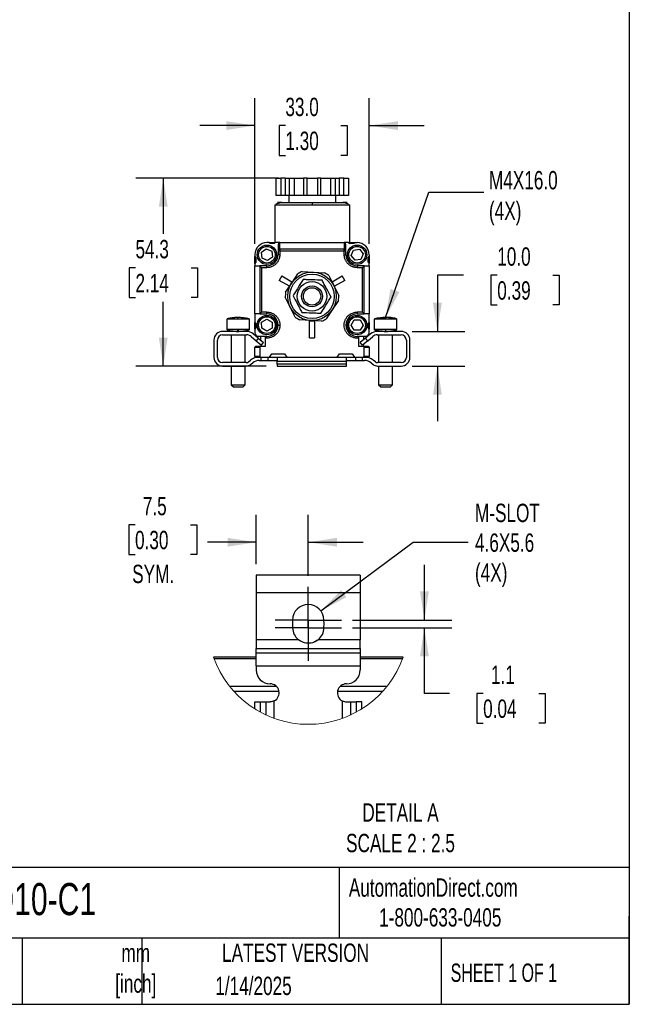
# Model space of a CAD drawing. Header units: millimetres. Extents: x 16 to 683, y 16 to 524.
# Tile 4 of 8: x 507 to 683, y 16 to 300. Entities that reach past the tile are written whole.
import ezdxf

# ---------------------------------------------------------------- set-up
doc = ezdxf.new("R2010")
doc.units = ezdxf.units.MM
doc.header["$LTSCALE"] = 2.5
doc.linetypes.add('CENTERX2', pattern=[20.32, 12.7, -2.54, 2.54, -2.54])
doc.layers.add('CENTER', color=40, linetype='CENTERX2')
doc.layers.add('DIMENSIONS', color=140, linetype='Continuous', lineweight=25)
doc.layers.add('TEXT', color=140, linetype='Continuous', lineweight=25)
doc.styles.add('SLDTEXTSTYLE0', font='TXT', dxfattribs={"width": 0.7})
doc.styles.add('SLDTEXTSTYLE1', font='TXT', dxfattribs={"width": 0.65})
doc.dimstyles.new('SLDDIMSTYLE0', dxfattribs={"dimtxt": 5.39502, "dimasz": 8.255, "dimexe": 0, "dimexo": 0.0625, "dimgap": 1.348755, "dimtad": 0, "dimtih": 1, "dimtoh": 1, "dimrnd": 1e-09, "dimzin": 12, "dimdsep": 46, "dimtxsty": 'SLDTEXTSTYLE0', "dimsah": 1, "dimcen": 0.09, "dimadec": 0, "dimazin": 3, "dimtfac": 1, "dimtofl": 0, "dimtmove": 0, "dimatfit": 3, "dimfxl": 0, "dimfrac": 2, "dimtolj": 1, "dimtzin": 12, "dimarcsym": 0})
doc.dimstyles.new('SLDDIMSTYLE3', dxfattribs={"dimtxt": 5.39502, "dimasz": 8.255, "dimexe": 0, "dimexo": 0.0625, "dimgap": 1.348755, "dimtad": 0, "dimtih": 1, "dimtoh": 1, "dimrnd": 1e-09, "dimzin": 4, "dimdsep": 46, "dimtxsty": 'SLDTEXTSTYLE0', "dimsah": 1, "dimcen": 0.09, "dimadec": 0, "dimazin": 1, "dimtfac": 1, "dimtmove": 0, "dimatfit": 0, "dimfxl": 0, "dimfrac": 2, "dimtolj": 1, "dimtzin": 12, "dimarcsym": 0})
doc.dimstyles.new('SLDDIMSTYLE4', dxfattribs={"dimtxt": 0.18, "dimasz": 8.255, "dimexe": 0, "dimexo": 0.0625, "dimgap": 0, "dimtad": 0, "dimtih": 1, "dimtoh": 1, "dimdec": 0, "dimrnd": 1e-09, "dimzin": 0, "dimdsep": 46, "dimtxsty": 'Standard', "dimsah": 1, "dimcen": 0.09, "dimadec": 0, "dimazin": 0, "dimtfac": 8.255, "dimtdec": 0, "dimtofl": 0, "dimtmove": 0, "dimatfit": 3, "dimfxl": 0, "dimfrac": 2, "dimtolj": 1, "dimtzin": 0, "dimarcsym": 0})
doc.dimstyles.new('SLDDIMSTYLE6', dxfattribs={"dimtxt": 5.39502, "dimasz": 8.255, "dimexe": 0, "dimexo": 0.0625, "dimgap": 1.348755, "dimtad": 0, "dimtih": 1, "dimtoh": 1, "dimlfac": 0.5, "dimrnd": 1e-09, "dimzin": 12, "dimdsep": 46, "dimtxsty": 'SLDTEXTSTYLE0', "dimsah": 1, "dimcen": 0.09, "dimadec": 0, "dimazin": 3, "dimtfac": 1, "dimtmove": 0, "dimatfit": 0, "dimfxl": 0, "dimfrac": 2, "dimtolj": 1, "dimtzin": 12, "dimarcsym": 0})
doc.dimstyles.new('SLDDIMSTYLE7', dxfattribs={"dimtxt": 5.39502, "dimasz": 8.255, "dimexe": 0, "dimexo": 0.0625, "dimgap": 1.348755, "dimtad": 0, "dimtih": 1, "dimtoh": 1, "dimlfac": 0.5, "dimrnd": 1e-09, "dimzin": 12, "dimdsep": 46, "dimtxsty": 'SLDTEXTSTYLE0', "dimsah": 1, "dimcen": 0, "dimadec": 0, "dimazin": 3, "dimtfac": 1, "dimtofl": 0, "dimtmove": 0, "dimatfit": 3, "dimfxl": 0, "dimfrac": 2, "dimtolj": 1, "dimtzin": 12, "dimarcsym": 0})

# ---------------------------------------------------------------- blocks, each defined once
blk = doc.blocks.new('_D_5')
at = {"layer": 'DIMENSIONS'}
for p, q in [((634.81, 226.16), (627.28, 226.16)), ((627.28, 226.16), (627.28, 209.96)), ((644.54, 226.16), (642.73, 226.16)), ((642.73, 226.16), (642.73, 217.58)), ((660.57, 226.16), (662.38, 226.16)), ((662.38, 226.16), (662.38, 217.58)), ((642.73, 217.58), (644.54, 217.58)), ((662.38, 217.58), (660.57, 217.58)), ((620.02, 209.96), (635.22, 209.96)), ((620.02, 199.96), (635.22, 199.96)), ((627.28, 199.96), (627.28, 184.08))]:
    blk.add_line(p, q, dxfattribs=at)
for points in [[(627.28, 209.96), (628.55, 218.21), (626.01, 218.21)], [(627.28, 199.96), (626.01, 191.7), (628.55, 191.7)]]:
    blk.add_solid(points, dxfattribs=at)
at = {"layer": 'DIMENSIONS', "char_height": 5.292, "attachment_point": 1, "style": 'SLDTEXTSTYLE0'}
for s, insert in [('10.0', (644.54, 234.19)), ('0.39', (644.54, 224.4))]:
    blk.add_mtext(s, dxfattribs=dict(at, insert=insert))
blk = doc.blocks.new('_D_6')
at = {"layer": 'DIMENSIONS'}
for p, q in [((574.62, 235.23), (574.62, 277.25)), ((607.62, 235.23), (607.62, 277.25)), ((574.62, 269.31), (558.75, 269.31)), ((583.44, 269.31), (581.63, 269.31)), ((581.63, 269.31), (581.63, 260.73)), ((599.47, 269.31), (601.28, 269.31)), ((601.28, 269.31), (601.28, 260.73)), ((607.62, 269.31), (623.5, 269.31)), ((581.63, 260.73), (583.44, 260.73)), ((601.28, 260.73), (599.47, 260.73))]:
    blk.add_line(p, q, dxfattribs=at)
for points in [[(574.62, 269.31), (566.37, 270.58), (566.37, 268.04)], [(607.62, 269.31), (615.88, 268.04), (615.88, 270.58)]]:
    blk.add_solid(points, dxfattribs=at)
at = {"layer": 'DIMENSIONS', "char_height": 5.292, "attachment_point": 1, "style": 'SLDTEXTSTYLE0'}
for s, insert in [('33.0', (583.44, 277.34)), ('1.30', (583.44, 267.56))]:
    blk.add_mtext(s, dxfattribs=dict(at, insert=insert))
blk = doc.blocks.new('_D_7')
at = {"layer": 'DIMENSIONS'}
for p, q in [((581.41, 254.16), (540.28, 254.16)), ((548.22, 254.16), (548.22, 238.08)), ((540.21, 228.3), (538.39, 228.3)), ((538.39, 228.3), (538.39, 219.72)), ((556.24, 228.3), (558.05, 228.3)), ((558.05, 228.3), (558.05, 219.72)), ((538.39, 219.72), (540.21, 219.72)), ((558.05, 219.72), (556.24, 219.72)), ((548.22, 199.89), (548.22, 218.51)), ((577.92, 199.89), (540.28, 199.89))]:
    blk.add_line(p, q, dxfattribs=at)
for points in [[(548.22, 254.16), (546.95, 245.9), (549.49, 245.9)], [(548.22, 199.89), (549.49, 208.15), (546.95, 208.15)]]:
    blk.add_solid(points, dxfattribs=at)
at = {"layer": 'DIMENSIONS', "char_height": 5.292, "attachment_point": 1, "style": 'SLDTEXTSTYLE0'}
for s, insert in [('54.3', (540.21, 236.33)), ('2.14', (540.21, 226.54))]:
    blk.add_mtext(s, dxfattribs=dict(at, insert=insert))
blk = doc.blocks.new('_D_17')
at = {"layer": 'DIMENSIONS'}
for p, q in [((623.53, 126.7), (623.53, 142.58)), ((602.8, 126.7), (631.47, 126.7)), ((602.8, 124.5), (631.47, 124.5)), ((623.53, 105.55), (623.53, 124.5)), ((630.75, 105.55), (623.53, 105.55)), ((640.47, 105.55), (638.66, 105.55)), ((638.66, 105.55), (638.66, 96.97)), ((656.5, 105.55), (658.32, 105.55)), ((658.32, 105.55), (658.32, 96.97)), ((638.66, 96.97), (640.47, 96.97)), ((658.32, 96.97), (656.5, 96.97))]:
    blk.add_line(p, q, dxfattribs=at)
for points in [[(623.53, 126.7), (624.8, 134.96), (622.26, 134.96)], [(623.53, 124.5), (622.26, 116.25), (624.8, 116.25)]]:
    blk.add_solid(points, dxfattribs=at)
at = {"layer": 'DIMENSIONS', "char_height": 5.292, "attachment_point": 1, "style": 'SLDTEXTSTYLE0'}
for s, insert in [('1.1', (642.72, 113.58)), ('0.04', (640.47, 103.79))]:
    blk.add_mtext(s, dxfattribs=dict(at, insert=insert))
blk = doc.blocks.new('_D_18')
at = {"layer": 'DIMENSIONS'}
for p, q in [((593.65, 129.38), (620.27, 149.14)), ((620.27, 149.14), (636.14, 149.14))]:
    blk.add_line(p, q, dxfattribs=at)
blk.add_solid([(593.65, 129.38), (601.04, 133.29), (599.52, 135.32)], dxfattribs=at)
at = {"layer": 'DIMENSIONS', "char_height": 5.292, "attachment_point": 1, "style": 'SLDTEXTSTYLE0'}
for s, insert in [('M-SLOT', (638.12, 160.25)), ('4.6X5.6', (638.12, 151.67)), ('(4X)', (638.12, 143.1))]:
    blk.add_mtext(s, dxfattribs=dict(at, insert=insert))
blk = doc.blocks.new('_D_19')
at = {"layer": 'DIMENSIONS'}
for p, q in [((575.04, 142.78), (575.04, 157.08)), ((590.04, 139.46), (590.04, 157.08)), ((540.08, 154.19), (538.27, 154.19)), ((538.27, 154.19), (538.27, 145.61)), ((556.12, 154.19), (557.93, 154.19)), ((557.93, 154.19), (557.93, 145.61)), ((575.04, 149.14), (560.95, 149.14)), ((590.04, 149.14), (605.92, 149.14)), ((538.27, 145.61), (540.08, 145.61)), ((557.93, 145.61), (556.12, 145.61))]:
    blk.add_line(p, q, dxfattribs=at)
for points in [[(575.04, 149.14), (566.79, 150.41), (566.79, 147.87)], [(590.04, 149.14), (598.3, 147.87), (598.3, 150.41)]]:
    blk.add_solid(points, dxfattribs=at)
at = {"layer": 'DIMENSIONS', "char_height": 5.292, "attachment_point": 1, "style": 'SLDTEXTSTYLE0'}
for s, insert in [('7.5', (542.33, 162.22)), ('0.30', (540.08, 152.43)), ('SYM.', (539.26, 142.65))]:
    blk.add_mtext(s, dxfattribs=dict(at, insert=insert))
blk = doc.blocks.new('SW_CENTERMARKSYMBOL_8')
at = {"layer": 'CENTER', "color": 0}
for p, q in [((0, 5.08), (0, 9.58)), ((0, 0), (0, 5.08)), ((-5.08, 0), (-9.58, 0)), ((0, 0), (-5.08, 0)), ((0, 0), (0, -5.08)), ((0, 0), (5.08, 0)), ((5.08, 0), (9.58, 0)), ((0, -5.08), (0, -9.58))]:
    blk.add_line(p, q, dxfattribs=at)
blk = doc.blocks.new('SW_CENTERMARKSYMBOL_9')
at = {"layer": 'CENTER', "color": 0}
for p, q in [((0, 5.08), (0, 9.58)), ((0, 0), (0, 5.08)), ((-5.08, 0), (-9.58, 0)), ((0, 0), (-5.08, 0)), ((0, 0), (0, -5.08)), ((0, 0), (5.08, 0)), ((5.08, 0), (9.58, 0)), ((0, -5.08), (0, -9.58))]:
    blk.add_line(p, q, dxfattribs=at)

msp = doc.modelspace()

# ---------------------------------------------------------------- linework, layer by layer
for p, q in [((580.717, 254.157), (580.717, 249.157)), ((580.717, 254.157), (582.088, 254.157)), ((582.088, 254.157), (582.088, 249.157)), ((583.454, 254.157), (582.088, 254.157)), ((583.454, 249.157), (583.454, 254.157)), ((583.454, 254.157), (584.588, 254.157)), ((584.588, 249.157), (584.588, 254.157)), ((584.588, 254.157), (585.959, 254.157)), ((585.959, 254.157), (585.959, 249.157)), ((585.959, 254.157), (588.701, 254.157)), ((588.701, 254.157), (588.701, 249.157)), ((589.701, 254.157), (588.701, 254.157)), ((589.701, 249.157), (589.701, 254.157)), ((589.701, 254.157), (592.701, 254.157)), ((592.701, 254.157), (592.701, 249.157)), ((593.701, 254.157), (592.701, 254.157)), ((593.701, 249.157), (593.701, 254.157)), ((593.701, 254.157), (596.444, 254.157)), ((596.444, 254.157), (596.444, 249.157)), ((596.444, 254.157), (597.815, 254.157)), ((597.815, 254.157), (597.815, 249.157)), ((597.815, 254.157), (598.949, 254.157)), ((598.949, 254.157), (598.949, 249.157)), ((600.315, 254.157), (598.949, 254.157)), ((600.315, 249.157), (600.315, 254.157)), ((600.315, 254.157), (601.686, 254.157)), ((601.686, 254.157), (601.686, 249.157)), ((582.088, 249.157), (580.717, 249.157)), ((583.454, 249.157), (582.088, 249.157)), ((584.588, 249.157), (583.454, 249.157)), ((584.401, 249.157), (584.401, 247.157)), ((585.959, 249.157), (584.588, 249.157)), ((588.701, 249.157), (585.959, 249.157)), ((589.701, 249.157), (588.701, 249.157)), ((592.701, 249.157), (589.701, 249.157)), ((593.701, 249.157), (592.701, 249.157)), ((596.444, 249.157), (593.701, 249.157)), ((597.815, 249.157), (596.444, 249.157)), ((598.949, 249.157), (597.815, 249.157)), ((598.001, 247.157), (598.001, 249.157)), ((600.315, 249.157), (598.949, 249.157)), ((601.686, 249.157), (600.315, 249.157)), ((580.453, 246.438), (580.351, 246.357)), ((580.351, 246.357), (580.351, 235.557)), ((591.201, 246.357), (580.351, 246.357)), ((602.051, 246.357), (591.201, 246.357)), ((602.051, 246.357), (601.961, 246.429)), ((602.051, 235.557), (602.051, 246.357)), ((576.514, 232.788), (577.911, 233.81)), ((577.911, 233.81), (579.496, 233.111)), ((578.621, 235.557), (578.121, 235.557)), ((579.021, 235.257), (578.621, 235.557)), ((578.621, 235.557), (580.621, 235.557)), ((580.282, 235.303), (578.96, 235.303)), ((580.221, 235.257), (579.021, 235.257)), ((579.496, 233.111), (579.683, 231.389)), ((580.621, 235.557), (580.221, 235.257)), ((581.821, 235.557), (580.621, 235.557)), ((581.321, 235.05), (581.321, 233.147)), ((581.321, 233.049), (581.321, 232.057)), ((581.821, 233.049), (581.321, 233.049)), ((581.821, 233.641), (581.821, 235.557)), ((581.821, 235.557), (600.421, 235.557)), ((581.821, 233.641), (581.821, 233.049)), ((600.421, 233.641), (581.821, 233.641)), ((581.821, 233.049), (581.821, 232.057)), ((600.421, 233.049), (581.821, 233.049)), ((600.421, 235.557), (600.421, 233.641)), ((601.621, 235.557), (600.421, 235.557)), ((600.421, 233.049), (600.421, 233.641)), ((600.421, 232.057), (600.421, 233.049)), ((600.921, 233.049), (600.421, 233.049)), ((600.921, 233.147), (600.921, 235.05)), ((600.921, 232.057), (600.921, 233.049)), ((601.621, 235.557), (602.021, 235.257)), ((601.621, 235.557), (603.621, 235.557)), ((603.282, 235.303), (601.96, 235.303)), ((603.221, 235.257), (602.021, 235.257)), ((602.441, 231.81), (603.061, 233.427)), ((603.061, 233.427), (604.771, 233.699)), ((603.621, 235.557), (603.221, 235.257)), ((603.621, 235.557), (604.121, 235.557)), ((604.771, 233.699), (605.862, 232.353)), ((574.621, 232.057), (574.621, 231.557)), ((574.621, 231.557), (574.921, 231.157)), ((574.621, 229.557), (574.621, 231.557)), ((574.875, 231.218), (574.875, 229.896)), ((574.921, 231.157), (574.921, 229.957)), ((576.7, 231.066), (576.514, 232.788)), ((578.285, 230.366), (576.7, 231.066)), ((579.683, 231.389), (578.285, 230.366)), ((581.821, 232.057), (581.321, 232.057)), ((600.421, 232.057), (600.921, 232.057)), ((603.531, 230.464), (602.441, 231.81)), ((605.242, 230.736), (603.531, 230.464)), ((605.862, 232.353), (605.242, 230.736)), ((607.321, 231.157), (607.621, 231.557)), ((607.321, 229.957), (607.321, 231.157)), ((607.367, 229.896), (607.367, 231.218)), ((607.621, 232.057), (607.621, 231.557)), ((607.621, 231.557), (607.621, 229.557)), ((574.921, 229.957), (574.621, 229.557)), ((574.621, 229.557), (574.621, 228.857)), ((574.621, 214.996), (574.621, 228.857)), ((574.621, 228.857), (576.059, 228.857)), ((578.121, 228.857), (576.059, 228.857)), ((576.066, 228.853), (576.563, 228.357)), ((576.066, 228.853), (576.066, 215)), ((576.563, 228.357), (576.563, 215.496)), ((576.563, 228.357), (578.121, 228.357)), ((578.121, 228.357), (578.121, 228.857)), ((588.328, 227.232), (591.53, 227.045)), ((604.121, 228.857), (604.121, 228.357)), ((606.184, 228.857), (604.121, 228.857)), ((604.121, 228.357), (605.68, 228.357)), ((605.68, 228.357), (606.176, 228.853)), ((605.68, 215.496), (605.68, 228.357)), ((606.176, 215), (606.176, 228.853)), ((606.184, 228.857), (607.621, 228.857)), ((607.321, 229.957), (607.621, 229.557)), ((607.621, 228.857), (607.621, 229.557)), ((607.621, 228.857), (607.621, 214.996)), ((582.403, 225.957), (581.653, 224.658)), ((584.598, 222.957), (581.653, 224.658)), ((582.403, 225.957), (585.348, 224.256)), ((585.274, 223.905), (587.037, 226.585)), ((591.53, 227.045), (594.732, 226.858)), ((595.938, 226.064), (597.377, 223.197)), ((596.894, 224.256), (599.839, 225.957)), ((600.589, 224.658), (597.644, 222.957)), ((600.589, 224.658), (599.839, 225.957)), ((583.51, 221.225), (585.274, 223.905)), ((585.348, 224.256), (584.598, 222.957)), ((597.644, 222.957), (596.894, 224.256)), ((597.377, 223.197), (598.816, 220.33)), ((584.865, 216.917), (583.426, 219.784)), ((598.732, 218.889), (596.969, 216.209)), ((586.304, 214.05), (584.865, 216.917)), ((596.969, 216.209), (595.205, 213.529)), ((566.591, 213.457), (566.591, 210.457)), ((566.593, 213.457), (566.591, 213.457)), ((569.616, 213.457), (566.593, 213.457)), ((573.072, 213.457), (569.616, 213.457)), ((573.091, 213.457), (573.043, 213.495)), ((573.091, 213.457), (573.066, 213.478)), ((573.091, 213.457), (573.072, 213.457)), ((573.091, 210.457), (573.091, 213.457)), ((576.059, 214.996), (574.621, 214.996)), ((574.621, 214.996), (574.621, 212.557)), ((576.059, 214.996), (578.121, 214.996)), ((576.563, 215.496), (576.066, 215)), ((578.121, 215.496), (576.563, 215.496)), ((576.601, 212.655), (578.1, 213.523)), ((578.1, 213.523), (579.601, 212.658)), ((578.121, 214.996), (578.121, 215.496)), ((590.712, 213.069), (587.51, 213.256)), ((593.915, 212.882), (590.712, 213.069)), ((602.389, 211.796), (603.255, 213.296)), ((603.255, 213.296), (604.987, 213.296)), ((605.68, 215.496), (604.121, 215.496)), ((604.121, 215.496), (604.121, 214.996)), ((604.121, 214.996), (606.184, 214.996)), ((604.987, 213.296), (605.853, 211.796)), ((606.176, 215), (605.68, 215.496)), ((607.621, 214.996), (606.184, 214.996)), ((607.621, 212.557), (607.621, 214.996)), ((609.091, 213.457), (609.091, 210.457)), ((612.341, 213.457), (609.091, 213.457)), ((615.59, 213.457), (612.341, 213.457)), ((613.892, 213.957), (613.297, 213.957)), ((615.591, 210.457), (615.591, 213.457)), ((566.593, 210.457), (566.591, 210.457)), ((569.616, 210.457), (566.593, 210.457)), ((573.072, 210.457), (569.616, 210.457)), ((573.043, 210.419), (573.091, 210.457)), ((573.091, 210.457), (573.072, 210.457)), ((574.621, 212.557), (574.921, 212.157)), ((574.621, 210.557), (574.621, 212.557)), ((574.921, 210.957), (574.621, 210.557)), ((574.621, 210.557), (574.621, 209.557)), ((574.875, 212.218), (574.875, 210.896)), ((574.921, 212.157), (574.921, 210.957)), ((576.603, 210.923), (576.601, 212.655)), ((578.103, 210.059), (576.603, 210.923)), ((579.603, 210.926), (578.103, 210.059)), ((579.601, 212.658), (579.603, 210.926)), ((590.371, 208.057), (590.371, 212.958)), ((590.371, 212.958), (591.871, 212.958)), ((591.871, 212.958), (591.871, 208.057)), ((603.255, 210.296), (602.389, 211.796)), ((604.987, 210.296), (603.255, 210.296)), ((605.853, 211.796), (604.987, 210.296)), ((607.321, 212.157), (607.621, 212.557)), ((607.321, 210.957), (607.321, 212.157)), ((607.621, 210.557), (607.321, 210.957)), ((607.367, 210.896), (607.367, 212.218)), ((607.621, 212.557), (607.621, 210.557)), ((607.621, 209.557), (607.621, 210.557)), ((612.341, 210.457), (609.091, 210.457)), ((615.59, 210.457), (612.341, 210.457)), ((562.841, 207.457), (562.841, 202.457)), ((563.841, 202.457), (563.841, 207.457)), ((572.249, 209.957), (565.341, 209.957)), ((565.341, 208.957), (572.249, 208.957)), ((567.841, 208.957), (567.841, 200.957)), ((569.841, 209.957), (570.306, 209.977)), ((571.841, 200.957), (571.841, 208.957)), ((573.535, 208.489), (574.996, 207.263)), ((575.639, 208.029), (574.177, 209.255)), ((575.639, 208.029), (574.996, 207.263)), ((575.621, 208.557), (577.621, 208.557)), ((575.639, 208.029), (577.171, 206.743)), ((576.401, 207.389), (576.401, 208.557)), ((577.621, 208.557), (577.621, 208.518)), ((577.621, 208.518), (577.621, 208.018)), ((578.121, 208.518), (577.621, 208.518)), ((577.621, 208.018), (577.621, 205.557)), ((578.121, 208.018), (577.621, 208.018)), ((578.121, 208.018), (578.121, 208.518)), ((590.371, 208.057), (591.871, 208.057)), ((604.121, 208.018), (604.121, 208.518)), ((604.621, 208.518), (604.121, 208.518)), ((604.621, 208.018), (604.121, 208.018)), ((604.621, 208.557), (606.621, 208.557)), ((604.621, 208.518), (604.621, 208.557)), ((604.621, 208.018), (604.621, 208.518)), ((604.621, 205.557), (604.621, 208.018)), ((606.543, 208.029), (605.011, 206.743)), ((606.001, 208.557), (606.001, 207.574)), ((608.004, 209.255), (606.543, 208.029)), ((607.186, 207.263), (606.543, 208.029)), ((607.186, 207.263), (608.647, 208.489)), ((616.841, 209.957), (609.933, 209.957)), ((609.933, 208.957), (616.841, 208.957)), ((610.341, 208.957), (610.341, 200.957)), ((614.341, 200.957), (614.341, 208.957)), ((618.341, 207.457), (618.341, 202.457)), ((619.341, 202.457), (619.341, 207.457)), ((574.621, 205.357), (576.121, 205.357)), ((574.621, 202.757), (574.621, 205.357)), ((576.323, 205.557), (574.821, 205.557)), ((574.996, 207.263), (576.528, 205.977)), ((576.121, 205.357), (576.121, 202.757)), ((577.621, 205.557), (576.323, 205.557)), ((576.401, 206.057), (576.401, 206.084)), ((576.528, 205.977), (577.171, 206.743)), ((605.92, 205.557), (604.621, 205.557)), ((605.654, 205.977), (605.011, 206.743)), ((607.186, 207.263), (605.654, 205.977)), ((607.421, 205.557), (605.92, 205.557)), ((606.001, 206.269), (606.001, 206.057)), ((606.121, 202.757), (606.121, 205.357)), ((606.121, 205.357), (607.621, 205.357)), ((607.621, 205.357), (607.621, 202.757)), ((572.764, 201.176), (573.395, 201.681)), ((576.121, 202.757), (574.621, 202.757)), ((574.821, 202.557), (576.323, 202.557)), ((576.323, 202.557), (578.871, 202.557)), ((576.491, 201.557), (576.491, 202.557)), ((578.491, 201.557), (578.491, 202.557)), ((578.871, 202.557), (579.546, 203.457)), ((578.871, 202.557), (580.778, 202.557)), ((579.546, 203.457), (583.196, 203.457)), ((580.778, 202.557), (583.871, 202.557)), ((581.091, 202.435), (581.091, 201.386)), ((583.196, 203.457), (583.871, 202.557)), ((583.871, 202.557), (598.371, 202.557)), ((598.371, 202.557), (599.046, 203.457)), ((598.371, 202.557), (601.404, 202.557)), ((599.046, 203.457), (602.696, 203.457)), ((601.091, 201.386), (601.091, 202.435)), ((601.404, 202.557), (603.371, 202.557)), ((602.696, 203.457), (603.371, 202.557)), ((603.371, 202.557), (605.92, 202.557)), ((603.691, 202.557), (603.691, 201.557)), ((605.691, 201.557), (605.691, 202.557)), ((605.92, 202.557), (607.421, 202.557)), ((607.621, 202.757), (606.121, 202.757)), ((609.418, 201.176), (608.787, 201.681)), ((572.139, 200.957), (565.341, 200.957)), ((565.341, 199.957), (572.139, 199.957)), ((567.841, 199.957), (567.841, 194.557)), ((571.841, 194.557), (571.841, 199.957)), ((573.389, 200.395), (574.019, 200.9)), ((575.893, 201.557), (576.491, 201.557)), ((576.491, 201.557), (578.491, 201.557)), ((578.491, 201.557), (580.944, 201.557)), ((581.091, 200.5), (581.091, 201.386)), ((581.091, 201.386), (601.091, 201.386)), ((581.091, 200.5), (581.091, 199.89)), ((601.091, 200.5), (581.091, 200.5)), ((581.091, 199.89), (601.091, 199.89)), ((601.091, 200.5), (601.091, 201.386)), ((601.091, 199.89), (601.091, 200.5)), ((601.238, 201.557), (603.691, 201.557)), ((603.691, 201.557), (605.691, 201.557)), ((605.691, 201.557), (606.289, 201.557)), ((608.163, 200.9), (608.793, 200.395)), ((616.841, 200.957), (610.043, 200.957)), ((610.043, 199.957), (616.841, 199.957)), ((610.341, 199.957), (610.341, 194.557)), ((614.341, 194.557), (614.341, 199.957)), ((567.841, 194.557), (568.441, 193.957)), ((567.841, 194.557), (569.703, 194.557)), ((568.441, 193.957), (569.744, 193.957)), ((569.703, 194.557), (571.841, 194.557)), ((569.744, 193.957), (571.241, 193.957)), ((571.241, 193.957), (571.841, 194.557)), ((610.341, 194.557), (610.941, 193.957)), ((610.341, 194.557), (612.341, 194.557)), ((610.941, 193.957), (612.341, 193.957)), ((612.341, 194.557), (614.341, 194.557)), ((612.341, 193.957), (613.741, 193.957)), ((613.741, 193.957), (614.341, 194.557)), ((605.04, 139.602), (575.04, 139.602)), ((575.04, 139.602), (575.04, 134.602)), ((605.04, 139.602), (605.04, 134.602)), ((575.04, 134.602), (605.04, 134.602)), ((575.04, 134.602), (575.04, 121.006)), ((605.04, 134.602), (605.04, 121.006)), ((585.54, 126.702), (585.54, 126.363)), ((594.54, 126.363), (594.54, 126.702)), ((585.54, 124.842), (585.54, 124.502)), ((594.54, 124.502), (594.54, 124.842)), ((587.208, 121.006), (575.04, 121.006)), ((575.04, 121.006), (575.04, 118.507)), ((587.794, 120.582), (586.994, 121.049)), ((605.04, 121.006), (592.872, 121.006)), ((605.04, 118.507), (605.04, 121.006)), ((575.04, 118.507), (605.04, 118.507)), ((575.04, 117.246), (575.04, 118.507)), ((575.04, 117.246), (605.04, 117.246)), ((575.04, 113.498), (575.04, 117.246)), ((605.04, 118.507), (605.04, 117.246)), ((605.04, 117.246), (605.04, 113.498)), ((575.04, 116.042), (562.69, 116.042)), ((562.833, 115.642), (575.04, 115.642)), ((617.39, 116.042), (605.04, 116.042)), ((605.04, 115.642), (617.247, 115.642)), ((575.04, 113.498), (605.04, 113.498)), ((575.04, 113.498), (575.04, 112.302)), ((605.04, 113.498), (605.04, 112.302)), ((580.878, 107.542), (567.385, 107.542)), ((568.53, 106.192), (581.594, 106.192)), ((598.487, 106.192), (611.55, 106.192)), ((612.695, 107.542), (599.203, 107.542)), ((574.613, 101.078), (574.613, 103.102)), ((574.613, 103.102), (576.199, 103.102)), ((576.199, 103.102), (576.199, 100.15)), ((576.199, 103.102), (577.863, 103.102)), ((577.863, 99.313), (577.863, 103.102)), ((577.863, 103.102), (579.04, 103.102)), ((580.241, 98.337), (580.241, 103.396)), ((599.84, 103.396), (599.84, 98.337)), ((601.04, 103.102), (602.218, 103.102)), ((602.218, 103.102), (602.218, 99.313)), ((602.218, 103.102), (603.882, 103.102)), ((603.882, 103.102), (603.882, 100.15)), ((605.467, 103.102), (603.882, 103.102)), ((605.467, 101.078), (605.467, 103.102))]:
    msp.add_line(p, q)
for centre, radius in [((578.121, 232.057), 2.8), ((578.121, 232.057), 2.4), ((604.121, 232.057), 2.8), ((604.121, 232.057), 2.4), ((591.121, 220.057), 7), ((591.121, 220.057), 6.4), ((591.121, 220.057), 4.25), ((591.121, 220.057), 3), ((591.121, 220.057), 2.5), ((578.121, 211.757), 2.8), ((578.121, 211.757), 2.4), ((604.121, 211.757), 2.8), ((604.121, 211.757), 2.4)]:
    msp.add_circle(centre, radius)
for centre, radius, start, end in [((578.121, 232.057), 3.5, 90, 180), ((581.818, 233.144), 0.497, 89.61024, 179.60486), ((600.425, 233.144), 0.497, 0.39514, 90.38976), ((604.121, 232.057), 3.5, 360, 90), ((578.121, 232.057), 3.2, 270, 360), ((604.121, 232.057), 3.2, 180, 270), ((591.121, 220.057), 7.7, 111.27246, 122.03251), ((591.121, 220.057), 7.7, 51.27246, 62.03251), ((591.121, 220.057), 7.7, 171.27246, 182.03251), ((591.121, 220.057), 7.7, 351.27246, 2.03251), ((578.121, 211.757), 3.239, 360, 90), ((591.121, 220.057), 7.7, 231.27246, 242.03251), ((591.121, 220.057), 7.7, 291.27246, 302.03251), ((604.121, 211.757), 3.239, 90, 270), ((578.121, 211.757), 3.239, 270, 360), ((565.341, 207.457), 2.5, 90, 180), ((565.341, 207.457), 1.5, 90, 180), ((572.249, 206.957), 3, 50, 90), ((572.249, 206.957), 2, 50, 90), ((575.621, 209.557), 1, 180, 270), ((606.621, 209.557), 1, 270, 360), ((609.933, 206.957), 3, 90, 130), ((609.933, 206.957), 2, 90, 130), ((616.841, 207.457), 2.5, 360, 90), ((616.841, 207.457), 1.5, 0, 90), ((574.821, 205.357), 0.2, 90, 180), ((578.401, 206.057), 2, 180, 194.47672), ((604.001, 206.057), 2, 345.4811, 0), ((607.421, 205.357), 0.2, 0, 90), ((565.341, 202.457), 2.5, 180, 270), ((565.341, 202.457), 1.5, 180, 270), ((575.893, 198.557), 4, 90, 128.65981), ((574.821, 202.757), 0.2, 180, 270), ((606.289, 198.557), 4, 51.34019, 90), ((607.421, 202.757), 0.2, 270, 360), ((616.841, 202.457), 1.5, 270, 360), ((616.841, 202.457), 2.5, 270, 0), ((572.139, 201.957), 1, 270, 308.65981), ((572.139, 201.957), 2, 270, 308.65981), ((575.893, 198.557), 3, 90, 128.65981), ((606.289, 198.557), 3, 51.34019, 90), ((610.043, 201.957), 2, 231.34019, 270), ((610.043, 201.957), 1, 231.34019, 270), ((590.04, 126.702), 4.5, 0.00005, 179.99995), ((590.04, 125.602), 4.564, 170.40579, 189.59421), ((590.04, 125.602), 4.564, 350.40579, 9.59421), ((590.04, 124.502), 4.5, 179.99991, 230.99509), ((590.04, 124.502), 4.5, 309.00491, 0.00009), ((579.04, 112.302), 4, 180.00036, 269.99974), ((601.04, 112.302), 4, 270.00026, 359.99964), ((579.04, 105.702), 2.6, 297.49592, 89.99988), ((601.04, 105.702), 2.6, 90.00012, 242.50408)]:
    msp.add_arc(centre, radius, start, end)
at = {"color": 7, "linetype": 'Continuous', "lineweight": 18}
msp.add_arc((590.04, 125.602), 28.973, 199.26745, 340.73255, dxfattribs=at)
for centre, major_axis, ratio, start_param, end_param in [((581.821, 235.05), (0, -0.507), 0.9863939, 3.1415927, 4.712389), ((600.421, 235.05), (0, 0.507), 0.9863939, 4.712389, 6.2831853), ((576.059, 228.357), (0, 0.5), 0.125, 6.1588303, 6.2831853), ((606.184, 228.357), (0, 0.5), 0.125, 0, 0.124355), ((576.059, 215.496), (0, 0.5), 0.125, 3.1415927, 3.2659476), ((606.184, 215.496), (0, 0.5), 0.125, 3.0172377, 3.1415927), ((576.323, 205.357), (-0.202, 0), 0.9922779, 4.712389, 6.2831853), ((605.92, 205.357), (-0.202, 0), 0.9922779, 3.1415927, 4.712389), ((576.323, 202.757), (0.202, 0), 0.9922779, 3.1415927, 4.712389), ((605.92, 202.757), (-0.202, 0), 0.9922779, 1.5707963, 3.1415927)]:
    msp.add_ellipse(centre, major_axis=major_axis, ratio=ratio, start_param=start_param, end_param=end_param)
for points, knots in [([(582.092, 247.118), (582.096, 247.116), (582.101, 247.113), (582.101, 247.106), (582.098, 247.1), (582.091, 247.095), (582.084, 247.091), (582.075, 247.086), (582.062, 247.08), (582.034, 247.069), (581.947, 247.041), (581.797, 247.001), (581.502, 246.923), (581.134, 246.816), (580.797, 246.716), (580.737, 246.663), (580.728, 246.654)], [0, 0, 0, 0, 0.0216281, 0.0310631, 0.038601, 0.0446484, 0.0473329, 0.0499342, 0.0553498, 0.0617624, 0.0792436, 0.1552536, 0.2775052, 0.559306, 0.929001, 1, 1, 1, 1]), ([(582.413, 247.157), (582.029, 247.157), (581.146, 247.157), (581.037, 247.157), (581.943, 247.157), (583.877, 247.157), (585.793, 247.157), (586.751, 247.157)], [0, 0, 0, 0, 0.1613706, 0.3710279, 0.5806853, 0.7903426, 1, 1, 1, 1]), ([(586.751, 247.157), (586.838, 247.157), (587.011, 247.157), (587.275, 247.157), (587.541, 247.157), (587.901, 247.157), (588.358, 247.157), (588.915, 247.157), (589.48, 247.157), (590.051, 247.157), (590.625, 247.157), (591.009, 247.157), (591.201, 247.157)], [0, 0, 0, 0, 0.0625081, 0.1249797, 0.1874663, 0.2500192, 0.3749562, 0.5000127, 0.6249498, 0.7500063, 0.8749733, 1, 1, 1, 1]), ([(591.201, 247.157), (591.201, 247.157), (591.201, 247.14), (591.201, 247.062), (591.201, 247.001), (591.201, 246.845), (591.201, 246.75), (591.201, 246.553), (591.201, 246.451), (591.201, 246.357)], [0, 0, 0, 0, 0.25, 0.25, 0.5, 0.5, 0.75, 0.75, 1, 1, 1, 1]), ([(591.201, 247.157), (592.325, 247.157), (594.571, 247.157), (597.567, 247.157), (599.848, 247.157), (601.189, 247.157), (601.327, 247.157), (600.861, 247.157), (600.111, 247.157), (600.018, 247.157)], [0, 0, 0, 0, 0.1628442, 0.3256885, 0.4885327, 0.651377, 0.8142212, 0.9770654, 1, 1, 1, 1]), ([(601.686, 246.646), (601.674, 246.657), (601.613, 246.713), (601.271, 246.814), (600.873, 246.933), (600.578, 247.006), (600.412, 247.055), (600.369, 247.069), (600.341, 247.08), (600.328, 247.086), (600.319, 247.091), (600.312, 247.095), (600.305, 247.1), (600.302, 247.105), (600.302, 247.107), (600.302, 247.108)], [0, 0, 0, 0, 0.0951471, 0.4656456, 0.7480589, 0.9217835, 0.9466356, 0.9641548, 0.9705812, 0.9760086, 0.9786156, 0.9813059, 0.9873665, 0.9949208, 1, 1, 1, 1]), ([(581.321, 233.147), (581.321, 233.144), (581.321, 233.132), (581.321, 233.095), (581.321, 233.07), (581.321, 233.049)], [0, 0, 0, 0, 0.5, 0.5, 1, 1, 1, 1]), ([(600.921, 233.049), (600.921, 233.07), (600.921, 233.095), (600.921, 233.132), (600.921, 233.144), (600.921, 233.147)], [0, 0, 0, 0, 0.5, 0.5, 1, 1, 1, 1]), ([(581.821, 232.057), (581.82, 231.99), (581.818, 231.857), (581.802, 231.658), (581.775, 231.461), (581.738, 231.266), (581.69, 231.074), (581.632, 230.883), (581.543, 230.64), (581.412, 230.352), (581.222, 230.027), (580.998, 229.72), (580.742, 229.436), (580.458, 229.18), (580.152, 228.956), (579.826, 228.766), (579.493, 228.614), (579.155, 228.498), (578.816, 228.417), (578.471, 228.366), (578.238, 228.36), (578.121, 228.357)], [0, 0, 0, 0, 0.034521, 0.0687986, 0.1029323, 0.1370227, 0.1711708, 0.2054771, 0.2400408, 0.3042642, 0.3686659, 0.4342545, 0.5000278, 0.5656151, 0.6313898, 0.6956092, 0.7600149, 0.8202466, 0.879961, 0.9396987, 1, 1, 1, 1]), ([(604.121, 228.357), (604.054, 228.358), (603.921, 228.36), (603.722, 228.377), (603.525, 228.403), (603.331, 228.44), (603.138, 228.488), (602.947, 228.546), (602.705, 228.635), (602.416, 228.766), (602.091, 228.956), (601.784, 229.18), (601.501, 229.436), (601.244, 229.72), (601.021, 230.026), (600.83, 230.352), (600.679, 230.685), (600.562, 231.024), (600.481, 231.362), (600.43, 231.708), (600.424, 231.94), (600.421, 232.057)], [0, 0, 0, 0, 0.034521, 0.0687986, 0.1029323, 0.1370227, 0.1711708, 0.2054771, 0.2400408, 0.3042642, 0.3686659, 0.4342545, 0.5000278, 0.5656151, 0.6313898, 0.6956092, 0.7600149, 0.8202466, 0.879961, 0.9396987, 1, 1, 1, 1]), ([(588.54, 224.896), (588.066, 224.136), (587.585, 223.365), (586.969, 222.375), (586.845, 222.176), (586.6, 221.783), (586.478, 221.588), (586.116, 221.005), (585.876, 220.622), (585.639, 220.241)], [0, 0, 0, 0, 0.5, 0.5, 0.625, 0.625, 0.75, 0.75, 1, 1, 1, 1]), ([(594.021, 224.712), (593.126, 224.742), (592.218, 224.773), (591.053, 224.812), (590.819, 224.82), (590.355, 224.835), (590.125, 224.843), (589.44, 224.866), (588.988, 224.881), (588.54, 224.896)], [0, 0, 0, 0, 0.5, 0.5, 0.625, 0.625, 0.75, 0.75, 1, 1, 1, 1]), ([(596.603, 219.873), (596.181, 220.663), (595.754, 221.465), (595.205, 222.494), (595.095, 222.701), (594.876, 223.109), (594.768, 223.312), (594.445, 223.918), (594.232, 224.317), (594.021, 224.712)], [0, 0, 0, 0, 0.5, 0.5, 0.625, 0.625, 0.75, 0.75, 1, 1, 1, 1]), ([(585.639, 220.241), (586.061, 219.451), (586.489, 218.649), (587.037, 217.62), (587.148, 217.414), (587.366, 217.005), (587.474, 216.802), (587.797, 216.196), (588.01, 215.797), (588.221, 215.402)], [0, 0, 0, 0, 0.5, 0.5, 0.625, 0.625, 0.75, 0.75, 1, 1, 1, 1]), ([(593.703, 215.218), (594.176, 215.978), (594.657, 216.749), (595.273, 217.739), (595.397, 217.938), (595.642, 218.331), (595.764, 218.526), (596.127, 219.109), (596.366, 219.493), (596.603, 219.873)], [0, 0, 0, 0, 0.5, 0.5, 0.625, 0.625, 0.75, 0.75, 1, 1, 1, 1]), ([(569.651, 213.957), (569.384, 213.949), (568.953, 213.937), (568.352, 213.874), (567.845, 213.809), (567.354, 213.728), (566.941, 213.639), (566.648, 213.546), (566.61, 213.487), (566.591, 213.457)], [0, 0, 0, 0, 0.1687676, 0.2734998, 0.3930678, 0.5275407, 0.6756592, 0.8345856, 1, 1, 1, 1]), ([(569.648, 213.949), (569.438, 213.943), (569.057, 213.931), (568.486, 213.874), (567.945, 213.809), (567.417, 213.728), (566.969, 213.639), (566.653, 213.546), (566.612, 213.487), (566.591, 213.457)], [0, 0, 0, 0, 0.1335805, 0.2425781, 0.3674032, 0.5080263, 0.6628673, 0.828532, 1, 1, 1, 1]), ([(569.651, 213.957), (569.647, 213.957), (569.642, 213.946), (569.634, 213.898), (569.63, 213.859), (569.623, 213.762), (569.62, 213.703), (569.617, 213.58), (569.616, 213.516), (569.616, 213.457)], [0, 0, 0, 0, 0.25, 0.25, 0.5, 0.5, 0.75, 0.75, 1, 1, 1, 1]), ([(573.043, 213.495), (573.028, 213.512), (572.986, 213.559), (572.68, 213.639), (572.203, 213.728), (571.634, 213.809), (571.059, 213.874), (570.391, 213.936), (569.932, 213.949), (569.651, 213.957)], [0, 0, 0, 0, 0.1027955, 0.2736605, 0.4339143, 0.5795663, 0.7086729, 0.821076, 1, 1, 1, 1]), ([(578.121, 215.496), (578.189, 215.495), (578.323, 215.493), (578.524, 215.476), (578.723, 215.45), (578.92, 215.412), (579.115, 215.364), (579.308, 215.305), (579.553, 215.215), (579.844, 215.083), (580.173, 214.891), (580.483, 214.664), (580.769, 214.406), (581.028, 214.119), (581.254, 213.809), (581.447, 213.48), (581.6, 213.143), (581.717, 212.801), (581.8, 212.459), (581.851, 212.11), (581.857, 211.875), (581.86, 211.757)], [0, 0, 0, 0, 0.0345212, 0.068799, 0.1029328, 0.1370231, 0.1711712, 0.2054773, 0.2400408, 0.3042652, 0.3686659, 0.4342555, 0.5000279, 0.5656161, 0.6313898, 0.6956101, 0.7600149, 0.820247, 0.8799615, 0.9396991, 1, 1, 1, 1]), ([(588.221, 215.402), (589.116, 215.372), (590.025, 215.341), (591.19, 215.302), (591.424, 215.294), (591.887, 215.279), (592.117, 215.271), (592.803, 215.248), (593.255, 215.233), (593.703, 215.218)], [0, 0, 0, 0, 0.5, 0.5, 0.625, 0.625, 0.75, 0.75, 1, 1, 1, 1]), ([(604.121, 208.018), (604.062, 208.019), (603.944, 208.021), (603.768, 208.034), (603.592, 208.054), (603.418, 208.083), (603.245, 208.121), (602.915, 208.209), (602.44, 208.394), (601.834, 208.77), (601.267, 209.296), (600.784, 209.996), (600.459, 210.836), (600.344, 211.757), (600.459, 212.678), (600.784, 213.518), (601.267, 214.219), (601.834, 214.744), (602.439, 215.12), (602.97, 215.327), (603.417, 215.434), (603.767, 215.486), (604.003, 215.493), (604.121, 215.496)], [0, 0, 0, 0, 0.01512583, 0.03018809, 0.04522058, 0.06025727, 0.07533214, 0.09047889, 0.14771065, 0.20502147, 0.2717772, 0.34418395, 0.42091723, 0.50001209, 0.57910695, 0.65584024, 0.72824699, 0.79500271, 0.85222489, 0.90954535, 0.93972072, 0.96978139, 1, 1, 1, 1]), ([(612.341, 213.957), (612.066, 213.949), (611.621, 213.936), (610.986, 213.874), (610.445, 213.809), (609.917, 213.728), (609.469, 213.639), (609.153, 213.546), (609.112, 213.487), (609.091, 213.457)], [0, 0, 0, 0, 0.1676905, 0.2723969, 0.3923078, 0.5273948, 0.6761399, 0.8352825, 1, 1, 1, 1]), ([(612.341, 213.919), (612.142, 213.905), (611.698, 213.874), (610.984, 213.808), (610.248, 213.729), (609.616, 213.64), (609.176, 213.548), (609.119, 213.487), (609.091, 213.457)], [0, 0, 0, 0, 0.1201809, 0.268351, 0.4359545, 0.6188448, 0.8098358, 1, 1, 1, 1]), ([(615.591, 213.457), (615.57, 213.487), (615.529, 213.546), (615.213, 213.639), (614.765, 213.728), (614.237, 213.809), (613.696, 213.874), (613.061, 213.936), (612.615, 213.949), (612.341, 213.957)], [0, 0, 0, 0, 0.1647175, 0.3238601, 0.4726052, 0.6076922, 0.7276031, 0.8323095, 1, 1, 1, 1]), ([(612.341, 213.957), (612.341, 213.957), (612.341, 213.946), (612.341, 213.898), (612.341, 213.859), (612.341, 213.762), (612.341, 213.703), (612.341, 213.58), (612.341, 213.516), (612.341, 213.457)], [0, 0, 0, 0, 0.25, 0.25, 0.5, 0.5, 0.75, 0.75, 1, 1, 1, 1]), ([(615.591, 213.457), (615.578, 213.487), (615.552, 213.545), (615.351, 213.638), (615.064, 213.728), (614.638, 213.83), (614.236, 213.884), (613.987, 213.917)], [0, 0, 0, 0, 0.2036724, 0.39627972, 0.57476953, 0.7373232, 1, 1, 1, 1]), ([(566.591, 210.457), (566.61, 210.427), (566.648, 210.369), (566.941, 210.276), (567.354, 210.186), (567.845, 210.105), (568.352, 210.04), (568.953, 209.978), (569.384, 209.965), (569.651, 209.957)], [0, 0, 0, 0, 0.1654144, 0.3243408, 0.4724593, 0.6069322, 0.7265002, 0.8312324, 1, 1, 1, 1]), ([(566.591, 210.457), (566.612, 210.427), (566.653, 210.368), (566.969, 210.276), (567.417, 210.186), (567.945, 210.105), (568.486, 210.04), (569.121, 209.978), (569.566, 209.965), (569.841, 209.957)], [0, 0, 0, 0, 0.1647175, 0.3238601, 0.4726052, 0.6076922, 0.7276031, 0.8323095, 1, 1, 1, 1]), ([(569.616, 210.457), (569.616, 210.398), (569.617, 210.335), (569.62, 210.211), (569.623, 210.152), (569.63, 210.055), (569.634, 210.017), (569.642, 209.968), (569.647, 209.957), (569.651, 209.957)], [0, 0, 0, 0, 0.25, 0.25, 0.5, 0.5, 0.75, 0.75, 1, 1, 1, 1]), ([(569.651, 209.957), (569.932, 209.965), (570.391, 209.978), (571.059, 210.04), (571.634, 210.105), (572.203, 210.186), (572.68, 210.275), (572.986, 210.355), (573.028, 210.402), (573.043, 210.419)], [0, 0, 0, 0, 0.178924, 0.2913271, 0.4204337, 0.5660857, 0.7263395, 0.8972045, 1, 1, 1, 1]), ([(569.841, 210.457), (569.841, 210.398), (569.841, 210.335), (569.841, 210.211), (569.841, 210.152), (569.841, 210.055), (569.841, 210.017), (569.841, 209.968), (569.841, 209.957), (569.841, 209.957)], [0, 0, 0, 0, 0.25, 0.25, 0.5, 0.5, 0.75, 0.75, 1, 1, 1, 1]), ([(570.462, 209.984), (570.529, 209.986), (570.767, 209.995), (571.194, 210.041), (571.691, 210.098), (571.968, 210.143), (572.094, 210.163)], [0, 0, 0, 0, 0.11158053, 0.39768395, 0.7253325, 1, 1, 1, 1]), ([(581.86, 211.757), (581.859, 211.69), (581.857, 211.555), (581.84, 211.354), (581.814, 211.155), (581.776, 210.958), (581.728, 210.763), (581.669, 210.57), (581.579, 210.326), (581.447, 210.034), (581.255, 209.706), (581.029, 209.396), (580.77, 209.109), (580.483, 208.85), (580.173, 208.624), (579.844, 208.432), (579.507, 208.278), (579.165, 208.161), (578.823, 208.079), (578.474, 208.028), (578.239, 208.021), (578.121, 208.018)], [0, 0, 0, 0, 0.0345212, 0.068799, 0.1029328, 0.1370231, 0.1711712, 0.2054774, 0.2400408, 0.3042652, 0.3686659, 0.4342555, 0.5000279, 0.5656161, 0.6313898, 0.6956101, 0.7600149, 0.820247, 0.8799615, 0.9396991, 1, 1, 1, 1]), ([(581.36, 211.757), (581.36, 211.757), (581.371, 211.757), (581.419, 211.757), (581.458, 211.757), (581.555, 211.757), (581.614, 211.757), (581.737, 211.757), (581.801, 211.757), (581.86, 211.757)], [0, 0, 0, 0, 0.25, 0.25, 0.5, 0.5, 0.75, 0.75, 1, 1, 1, 1]), ([(609.091, 210.457), (609.112, 210.427), (609.153, 210.368), (609.469, 210.276), (609.917, 210.186), (610.445, 210.105), (610.986, 210.04), (611.621, 209.978), (612.066, 209.965), (612.341, 209.957)], [0, 0, 0, 0, 0.1647175, 0.3238601, 0.4726052, 0.6076922, 0.7276031, 0.8323095, 1, 1, 1, 1]), ([(609.171, 210.407), (609.187, 210.393), (609.239, 210.349), (609.623, 210.274), (610.247, 210.186), (610.985, 210.106), (611.71, 210.039), (612.348, 209.993), (612.808, 209.966), (613.035, 209.962), (613.103, 209.961)], [0, 0, 0, 0, 0.0800739, 0.2607144, 0.4336932, 0.5922137, 0.7323539, 0.8530724, 0.9554058, 1, 1, 1, 1]), ([(612.341, 209.957), (612.615, 209.965), (613.061, 209.978), (613.696, 210.04), (614.237, 210.105), (614.765, 210.186), (615.213, 210.276), (615.529, 210.368), (615.57, 210.427), (615.591, 210.457)], [0, 0, 0, 0, 0.1676905, 0.2723969, 0.3923078, 0.5273948, 0.6761399, 0.8352825, 1, 1, 1, 1]), ([(612.341, 210.457), (612.341, 210.398), (612.341, 210.335), (612.341, 210.211), (612.341, 210.152), (612.341, 210.055), (612.341, 210.017), (612.341, 209.968), (612.341, 209.957), (612.341, 209.957)], [0, 0, 0, 0, 0.25, 0.25, 0.5, 0.5, 0.75, 0.75, 1, 1, 1, 1]), ([(613.987, 209.997), (614.236, 210.03), (614.638, 210.084), (615.064, 210.186), (615.351, 210.276), (615.552, 210.369), (615.578, 210.427), (615.591, 210.457)], [0, 0, 0, 0, 0.2626768, 0.4252305, 0.6037203, 0.7963276, 1, 1, 1, 1]), ([(580.778, 202.557), (580.88, 202.557), (580.959, 202.55), (581.065, 202.511), (581.091, 202.479), (581.091, 202.435)], [0, 0, 0, 0, 0.5, 0.5, 1, 1, 1, 1]), ([(601.091, 202.435), (601.091, 202.479), (601.117, 202.511), (601.223, 202.55), (601.302, 202.557), (601.404, 202.557)], [0, 0, 0, 0, 0.5, 0.5, 1, 1, 1, 1]), ([(592.872, 121.006), (592.452, 120.728), (591.612, 120.172), (590.102, 119.928), (588.544, 120.137), (587.665, 120.708), (587.208, 121.006)], [0, 0, 0, 0, 0.2453425, 0.4905604, 0.7346792, 1, 1, 1, 1]), ([(592.774, 120.854), (592.448, 120.656), (592.088, 120.437), (591.68, 120.362), (591.64, 120.355)], [0, 0, 0, 0, 0.902042, 1, 1, 1, 1]), ([(580.241, 103.396), (580.028, 103.303), (579.645, 103.135), (579.227, 103.113), (579.04, 103.102)], [0, 0, 0, 0, 0.5524367, 1, 1, 1, 1]), ([(599.84, 103.396), (600.052, 103.303), (600.436, 103.135), (600.853, 103.113), (601.04, 103.102)], [0, 0, 0, 0, 0.5524367, 1, 1, 1, 1])]:
    msp.add_open_spline(points, degree=3, knots=knots)
for points in [[(580.944, 201.557), (581.044, 201.557), (581.091, 201.518), (581.091, 201.432)], [(601.238, 201.557), (601.138, 201.557), (601.091, 201.518), (601.091, 201.432)]]:
    msp.add_open_spline(points, degree=3)
at = {"layer": 'TEXT'}
for p, q in [((682.625, 523.875), (682.625, 15.875)), ((682.625, 55.315), (15.875, 55.315)), ((598.938, 55.315), (598.938, 34.925)), ((682.625, 15.875), (682.625, 41.275)), ((682.625, 34.925), (15.875, 34.925)), ((507.561, 34.925), (507.561, 15.875)), ((542.03, 34.925), (542.03, 15.875)), ((628.372, 34.925), (628.372, 15.875)), ((15.875, 15.875), (682.625, 15.875))]:
    msp.add_line(p, q, dxfattribs=at)

# ---------------------------------------------------------------- block references
at = {"layer": 'CENTER'}
for name, p in [('SW_CENTERMARKSYMBOL_9', (590.04, 126.702)), ('SW_CENTERMARKSYMBOL_8', (590.04, 124.502))]:
    msp.add_blockref(name, p, dxfattribs=at)

# ---------------------------------------------------------------- texts
at = {"color": 179, "linetype": 'Continuous', "lineweight": 18, "char_height": 5.29167, "attachment_point": 1, "style": 'SLDTEXTSTYLE0'}
for s, insert in [('AutomationDirect.com', (601.737, 52.191)), ('1-800-633-0405', (610.479, 43.593))]:
    msp.add_mtext(s, dxfattribs=dict(at, insert=insert))
at = {"layer": 'DIMENSIONS', "char_height": 5.29167, "style": 'SLDTEXTSTYLE0'}
for s, insert, attachment_point in [('M4X16.0^J(4X)', (642.152, 256.211), 1), ('DETAIL A^JSCALE 2 : 2.5', (616.644, 73.858), 2)]:
    msp.add_mtext(s, dxfattribs=dict(at, insert=insert, attachment_point=attachment_point))
at = {"layer": 'TEXT'}
for s, insert, char_height, attachment_point, style in [('LSR-33P-0900-D10-C1', (438.754, 50.857), 9.26042, 1, 'SLDTEXTSTYLE0'), ('mm^J[inch]', (540.291, 33.323), 5.2917, 2, 'SLDTEXTSTYLE0'), ('LATEST VERSION', (586.38, 33.41), 5.29167, 2, 'SLDTEXTSTYLE0'), ('SHEET 1 OF 1', (631.103, 27.629), 5.29167, 1, 'SLDTEXTSTYLE1'), ('1/14/2025', (574.254, 23.842), 5.2917, 2, 'SLDTEXTSTYLE0')]:
    msp.add_mtext(s, dxfattribs=dict(at, insert=insert, char_height=char_height, attachment_point=attachment_point, style=style))

# ---------------------------------------------------------------- dimensions: what is measured, and where the dimension line sits
at = {"layer": 'DIMENSIONS'}
dim = msp.add_linear_dim(base=(574.621, 269.308), p1=(607.621, 232.057), p2=(574.621, 232.057), dimstyle='SLDDIMSTYLE3', dxfattribs=at)
dim.commit()
dim.dimension.update_dxf_attribs({"geometry": '_D_6', "text_midpoint": (591.455, 269.308), "dimtype": 160})
for base, p1, p2, dimstyle, picture, middle in [((548.221, 199.89), (584.588, 254.157), (581.091, 199.89), 'SLDDIMSTYLE0', '_D_7', (548.221, 228.297)), ((627.278, 209.957), (616.841, 199.957), (616.841, 209.957), 'SLDDIMSTYLE3', '_D_5', (627.278, 226.157)), ((623.53, 124.502), (599.62, 126.702), (599.62, 124.502), 'SLDDIMSTYLE6', '_D_17', (623.53, 105.547))]:
    dim = msp.add_linear_dim(base=base, p1=p1, p2=p2, angle=90, dimstyle=dimstyle, dxfattribs=at)
    dim.commit()
    dim.dimension.update_dxf_attribs({"geometry": picture, "text_midpoint": middle, "dimtype": 160})
dim = msp.add_linear_dim(base=(575.04, 149.14), p1=(590.04, 136.282), p2=(575.04, 139.602), text='<>\\PSYM.', dimstyle='SLDDIMSTYLE6', dxfattribs=at)
dim.commit()
dim.dimension.update_dxf_attribs({"geometry": '_D_19', "text_midpoint": (548.1, 149.14), "dimtype": 160})
dim = msp.add_radius_dim(center=(590.04, 126.702), mpoint=(593.653, 129.385), text='M-SLOT\\P4.6X5.6\\P(4X)', dimstyle='SLDDIMSTYLE7', override={"dimpost": '<>'}, dxfattribs=at)
dim.commit()
dim.dimension.update_dxf_attribs({"geometry": '_D_18', "text_midpoint": (652.084, 149.14), "dimtype": 164})

# ---------------------------------------------------------------- leaders
msp.add_leader([(612.341, 213.957), (624.831, 250.076), (640.706, 250.076)], dimstyle='SLDDIMSTYLE4', dxfattribs=at)

doc.saveas('drawing.dxf')
